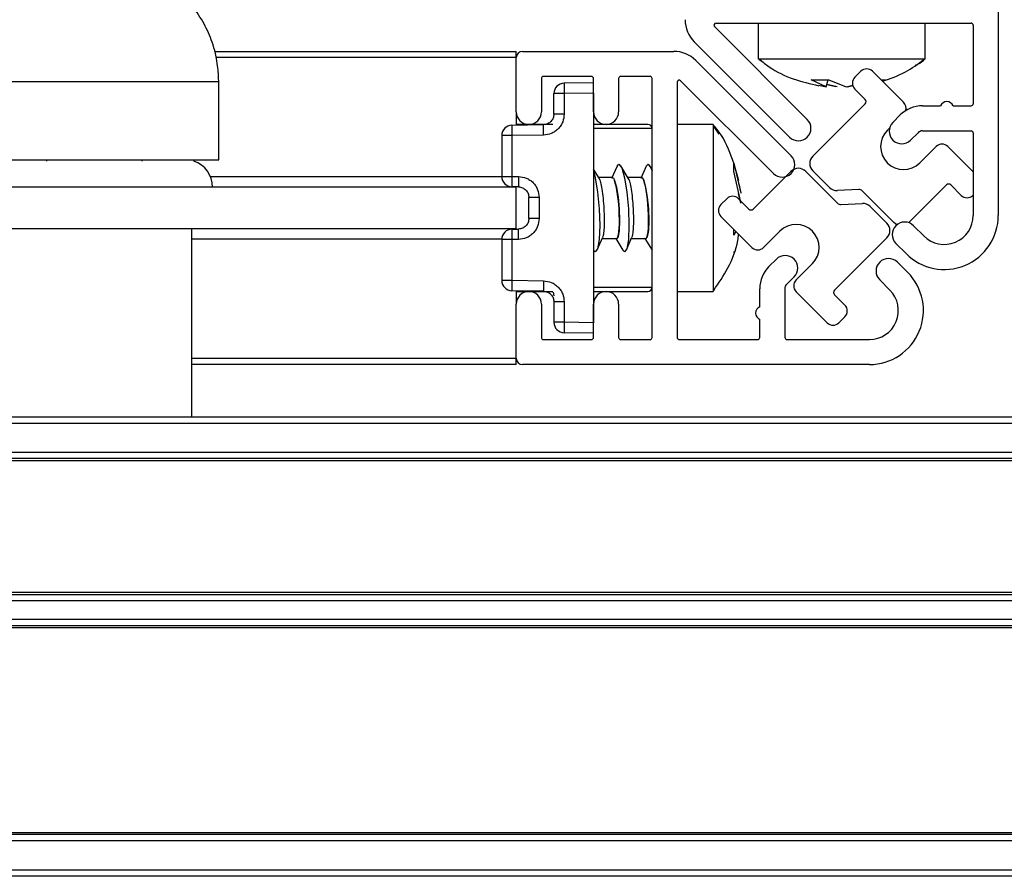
# Model space of a CAD drawing. Header units: millimetres. Extents: x 5660.967 to 5661.687, y 5268.583 to 5269.483.
# Tile 4 of 10: x 5661.615 to 5661.662, y 5268.584 to 5268.625. Entities that reach past the tile are written whole.
import ezdxf

# ---------------------------------------------------------------- set-up
doc = ezdxf.new("R2010")
doc.units = ezdxf.units.MM
doc.layers.add('SANINDUSA', color=3, linetype='Continuous')

msp = doc.modelspace()

# ---------------------------------------------------------------- linework, layer by layer
at = {"layer": 'SANINDUSA'}
for p, q in [((5661.661484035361, 5268.632112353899), (5661.661484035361, 5268.615500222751)), ((5661.652335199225, 5268.620098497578), (5661.647892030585, 5268.624541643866)), ((5661.647962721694, 5268.624712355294), (5661.660184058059, 5268.624712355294)), ((5661.649984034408, 5268.624712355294), (5661.649984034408, 5268.62298887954)), ((5661.65798405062, 5268.62298887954), (5661.65798405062, 5268.624712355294)), ((5661.660284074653, 5268.624612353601), (5661.660284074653, 5268.620849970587)), ((5661.646923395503, 5268.623813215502), (5661.651486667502, 5268.61924996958)), ((5661.623957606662, 5268.623358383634), (5661.638397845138, 5268.623358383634)), ((5661.638397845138, 5268.623058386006), (5661.624011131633, 5268.623058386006)), ((5661.638397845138, 5268.623058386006), (5661.638397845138, 5268.623358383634)), ((5661.638397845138, 5268.620458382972), (5661.638397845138, 5268.623058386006)), ((5661.638697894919, 5268.623358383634), (5661.645936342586, 5268.623358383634)), ((5661.65204498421, 5268.62298887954), (5661.649984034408, 5268.62298887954)), ((5661.65798405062, 5268.62298887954), (5661.65204498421, 5268.62298887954)), ((5661.646997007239, 5268.622919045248), (5661.651560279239, 5268.618355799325)), ((5661.65002396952, 5268.622969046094), (5661.650204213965, 5268.622855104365)), ((5661.639597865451, 5268.622058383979), (5661.639597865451, 5268.620458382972)), ((5661.641997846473, 5268.622158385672), (5661.639697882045, 5268.622158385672)), ((5661.642097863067, 5268.620458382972), (5661.642097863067, 5268.622058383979)), ((5661.64329788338, 5268.622058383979), (5661.64329788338, 5268.620458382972)), ((5661.64479789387, 5268.622158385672), (5661.643397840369, 5268.622158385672)), ((5661.64489785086, 5268.609658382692), (5661.64489785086, 5268.622058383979)), ((5661.654613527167, 5268.622120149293), (5661.654896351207, 5268.622402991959)), ((5661.656946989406, 5268.620918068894), (5661.65546205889, 5268.622402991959)), ((5661.612647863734, 5268.621908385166), (5661.615250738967, 5268.621908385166)), ((5661.615250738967, 5268.621908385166), (5661.624147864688, 5268.621908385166)), ((5661.624147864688, 5268.618158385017), (5661.624147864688, 5268.621908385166)), ((5661.642097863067, 5268.621858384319), (5661.640689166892, 5268.621833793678)), ((5661.646097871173, 5268.621879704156), (5661.646097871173, 5268.609658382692)), ((5661.650711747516, 5268.617507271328), (5661.646268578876, 5268.621950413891)), ((5661.6525273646, 5268.621991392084), (5661.653372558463, 5268.621991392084)), ((5661.6532472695, 5268.621657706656), (5661.6525273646, 5268.621991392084)), ((5661.652895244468, 5268.621743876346), (5661.6532472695, 5268.621657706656)), ((5661.6532472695, 5268.621657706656), (5661.653327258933, 5268.621991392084)), ((5661.653709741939, 5268.621657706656), (5661.653270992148, 5268.621756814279)), ((5661.653772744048, 5268.621657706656), (5661.653275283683, 5268.621774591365)), ((5661.653372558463, 5268.621991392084), (5661.65419534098, 5268.621657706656)), ((5661.65419534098, 5268.621657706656), (5661.654517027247, 5268.621733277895)), ((5661.654258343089, 5268.621657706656), (5661.654520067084, 5268.621716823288)), ((5661.655873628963, 5268.621991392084), (5661.656084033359, 5268.621991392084)), ((5661.640689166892, 5268.621333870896), (5661.640197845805, 5268.621333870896)), ((5661.640197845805, 5268.620349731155), (5661.640197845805, 5268.621333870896)), ((5661.642097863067, 5268.621358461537), (5661.640689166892, 5268.621333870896)), ((5661.640689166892, 5268.621333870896), (5661.640689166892, 5268.620349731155)), ((5661.642097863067, 5268.621358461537), (5661.642097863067, 5268.61035830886)), ((5661.654613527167, 5268.621554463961), (5661.655108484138, 5268.621059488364)), ((5661.652598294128, 5268.61833712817), (5661.655108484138, 5268.620847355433)), ((5661.65785059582, 5268.620749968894), (5661.65871730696, 5268.620749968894)), ((5661.659317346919, 5268.620749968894), (5661.660184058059, 5268.620749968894)), ((5661.638397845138, 5268.620458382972), (5661.638397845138, 5268.619826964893)), ((5661.656436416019, 5268.619957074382), (5661.656789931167, 5268.620310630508)), ((5661.638189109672, 5268.619823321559), (5661.639706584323, 5268.619849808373)), ((5661.640151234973, 5268.619858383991), (5661.638397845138, 5268.619858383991)), ((5661.644697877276, 5268.619858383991), (5661.642097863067, 5268.619858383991)), ((5661.647821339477, 5268.619858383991), (5661.646097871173, 5268.619858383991)), ((5661.647821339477, 5268.619858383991), (5661.647821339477, 5268.611858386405)), ((5661.648109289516, 5268.619396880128), (5661.647842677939, 5268.61979509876)), ((5661.656280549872, 5268.619685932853), (5661.656169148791, 5268.619574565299)), ((5661.638189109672, 5268.619323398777), (5661.637697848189, 5268.619323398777)), ((5661.637697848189, 5268.619323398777), (5661.637697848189, 5268.617372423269)), ((5661.639706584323, 5268.619349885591), (5661.638189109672, 5268.619323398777)), ((5661.638189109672, 5268.619323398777), (5661.638189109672, 5268.617372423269)), ((5661.64489785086, 5268.619658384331), (5661.642097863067, 5268.619658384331)), ((5661.65763846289, 5268.619462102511), (5661.657284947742, 5268.619108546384)), ((5661.65785059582, 5268.619549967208), (5661.660184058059, 5268.619549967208)), ((5661.660284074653, 5268.61944996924), (5661.660284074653, 5268.615500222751)), ((5661.657724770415, 5268.618018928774), (5661.65850261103, 5268.618796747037)), ((5661.660284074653, 5268.617580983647), (5661.659068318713, 5268.618796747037)), ((5661.612647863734, 5268.618158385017), (5661.624147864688, 5268.618158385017)), ((5661.615901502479, 5268.618158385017), (5661.615901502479, 5268.618091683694)), ((5661.620455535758, 5268.618158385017), (5661.620455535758, 5268.618091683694)), ((5661.622951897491, 5268.618158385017), (5661.622951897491, 5268.618091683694)), ((5661.643223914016, 5268.617865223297), (5661.642961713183, 5268.617264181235)), ((5661.643758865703, 5268.617285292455), (5661.64339861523, 5268.617877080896)), ((5661.644623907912, 5268.617865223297), (5661.644361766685, 5268.617264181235)), ((5661.64489785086, 5268.61771403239), (5661.644798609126, 5268.617877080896)), ((5661.648818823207, 5268.618003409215), (5661.649152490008, 5268.616574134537)), ((5661.648818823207, 5268.617609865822), (5661.648818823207, 5268.618003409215)), ((5661.623747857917, 5268.61735838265), (5661.637698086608, 5268.61735838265)), ((5661.637697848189, 5268.617372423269), (5661.638189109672, 5268.617372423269)), ((5661.638189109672, 5268.617372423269), (5661.63850656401, 5268.617366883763)), ((5661.642358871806, 5268.617285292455), (5661.642097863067, 5268.61771403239)), ((5661.643010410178, 5268.617318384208), (5661.642338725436, 5268.617318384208)), ((5661.644410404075, 5268.617318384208), (5661.643738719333, 5268.617318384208)), ((5661.649152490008, 5268.616132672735), (5661.648818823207, 5268.617609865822)), ((5661.651553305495, 5268.617610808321), (5661.649750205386, 5268.61580768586)), ((5661.65378842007, 5268.616082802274), (5661.652260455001, 5268.617610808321)), ((5661.652598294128, 5268.617630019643), (5661.653395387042, 5268.61683288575)), ((5661.638397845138, 5268.616858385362), (5661.338397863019, 5268.616858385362)), ((5661.63850656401, 5268.616866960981), (5661.638189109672, 5268.616872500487)), ((5661.638397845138, 5268.616868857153), (5661.638397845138, 5268.616858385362)), ((5661.638397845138, 5268.614858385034), (5661.638397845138, 5268.616858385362)), ((5661.642397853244, 5268.61720335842), (5661.642358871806, 5268.617285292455)), ((5661.64379784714, 5268.61720335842), (5661.643758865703, 5268.617285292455)), ((5661.649050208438, 5268.617013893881), (5661.649152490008, 5268.616587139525)), ((5661.657194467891, 5268.61515514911), (5661.658997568, 5268.616958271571)), ((5661.659704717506, 5268.616463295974), (5661.659209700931, 5268.616958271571)), ((5661.649152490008, 5268.616095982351), (5661.649047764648, 5268.616549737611)), ((5661.654807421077, 5268.61674145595), (5661.653775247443, 5268.616687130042)), ((5661.654959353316, 5268.616683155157), (5661.65648737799, 5268.61515514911)), ((5661.660284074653, 5268.616476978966), (5661.660270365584, 5268.616463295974)), ((5661.638997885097, 5268.615349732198), (5661.638997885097, 5268.616367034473)), ((5661.639489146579, 5268.616367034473), (5661.639489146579, 5268.615349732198)), ((5661.648194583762, 5268.616019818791), (5661.648477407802, 5268.616302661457)), ((5661.649043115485, 5268.616302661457), (5661.649538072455, 5268.61580768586)), ((5661.653940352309, 5268.616024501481), (5661.654972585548, 5268.616078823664)), ((5661.656149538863, 5268.615135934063), (5661.655352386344, 5268.615933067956)), ((5661.648194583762, 5268.615454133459), (5661.649679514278, 5268.613969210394)), ((5661.657426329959, 5268.615007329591), (5661.657914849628, 5268.614518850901)), ((5661.638397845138, 5268.614858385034), (5661.338397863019, 5268.614858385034)), ((5661.622847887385, 5268.605854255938), (5661.622847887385, 5268.614858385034)), ((5661.638189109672, 5268.614844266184), (5661.63850656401, 5268.614849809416)), ((5661.638397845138, 5268.614858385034), (5661.638397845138, 5268.614847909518)), ((5661.648818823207, 5268.614548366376), (5661.648818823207, 5268.614829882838)), ((5661.648920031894, 5268.6147286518), (5661.648818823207, 5268.614548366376)), ((5661.651023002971, 5268.614747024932), (5661.650245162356, 5268.613969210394)), ((5661.637698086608, 5268.614358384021), (5661.622847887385, 5268.614358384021)), ((5661.638189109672, 5268.614344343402), (5661.637697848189, 5268.614344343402)), ((5661.637697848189, 5268.614344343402), (5661.637697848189, 5268.61239337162)), ((5661.63850656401, 5268.614349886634), (5661.638189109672, 5268.614344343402)), ((5661.638189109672, 5268.614344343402), (5661.638189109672, 5268.61239337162)), ((5661.642271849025, 5268.6138515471), (5661.642533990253, 5268.614452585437)), ((5661.642510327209, 5268.614398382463), (5661.64319214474, 5268.614398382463)), ((5661.643157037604, 5268.614398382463), (5661.643497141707, 5268.613839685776)), ((5661.643671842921, 5268.6138515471), (5661.643933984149, 5268.614452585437)), ((5661.64391038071, 5268.614398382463), (5661.644592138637, 5268.614398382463)), ((5661.644557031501, 5268.614398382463), (5661.644897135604, 5268.613839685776)), ((5661.656149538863, 5268.614428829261), (5661.653639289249, 5268.611918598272)), ((5661.656577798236, 5268.614158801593), (5661.657066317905, 5268.613670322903)), ((5661.648818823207, 5268.613781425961), (5661.648818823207, 5268.613713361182)), ((5661.650499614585, 5268.613052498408), (5661.650853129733, 5268.613406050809)), ((5661.651800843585, 5268.612413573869), (5661.652578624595, 5268.613191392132)), ((5661.656651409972, 5268.613264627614), (5661.657139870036, 5268.612776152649)), ((5661.637697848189, 5268.61239337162), (5661.638189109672, 5268.61239337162)), ((5661.638189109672, 5268.61239337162), (5661.639706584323, 5268.612366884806)), ((5661.651701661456, 5268.612557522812), (5661.651348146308, 5268.612203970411)), ((5661.656291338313, 5268.611927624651), (5661.655802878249, 5268.612416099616)), ((5661.639706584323, 5268.611866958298), (5661.638189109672, 5268.611893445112)), ((5661.638397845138, 5268.611889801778), (5661.638397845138, 5268.611258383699)), ((5661.638397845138, 5268.61185838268), (5661.640151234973, 5268.61185838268)), ((5661.640157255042, 5268.611833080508), (5661.640197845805, 5268.61164491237)), ((5661.642097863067, 5268.612058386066), (5661.64489785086, 5268.612058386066)), ((5661.642097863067, 5268.61185838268), (5661.644697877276, 5268.61185838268)), ((5661.646097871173, 5268.61185838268), (5661.647821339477, 5268.61185838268)), ((5661.650060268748, 5268.611125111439), (5661.650060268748, 5268.61199183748)), ((5661.651260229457, 5268.61199183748), (5661.651260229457, 5268.609658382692)), ((5661.651800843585, 5268.611847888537), (5661.653285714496, 5268.610362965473)), ((5661.654134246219, 5268.61121149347), (5661.653639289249, 5268.611706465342)), ((5661.638397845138, 5268.608658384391), (5661.638397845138, 5268.611258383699)), ((5661.639597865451, 5268.611258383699), (5661.639597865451, 5268.609658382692)), ((5661.640197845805, 5268.611367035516), (5661.640197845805, 5268.610382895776)), ((5661.640689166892, 5268.611367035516), (5661.640689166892, 5268.610382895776)), ((5661.642097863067, 5268.609658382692), (5661.642097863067, 5268.611258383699)), ((5661.64329788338, 5268.611258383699), (5661.64329788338, 5268.609658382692)), ((5661.640689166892, 5268.610382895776), (5661.640197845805, 5268.610382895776)), ((5661.642097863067, 5268.61035830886), (5661.640689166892, 5268.610382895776)), ((5661.650060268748, 5268.609658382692), (5661.650060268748, 5268.610525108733)), ((5661.654134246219, 5268.610645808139), (5661.653851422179, 5268.610362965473)), ((5661.642097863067, 5268.609858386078), (5661.640689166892, 5268.609882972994)), ((5661.639697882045, 5268.609558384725), (5661.641997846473, 5268.609558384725)), ((5661.643397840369, 5268.609558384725), (5661.64479789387, 5268.609558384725)), ((5661.646197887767, 5268.609558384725), (5661.649960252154, 5268.609558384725)), ((5661.651360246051, 5268.609558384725), (5661.655310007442, 5268.609558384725)), ((5661.622847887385, 5268.608658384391), (5661.638397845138, 5268.608658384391)), ((5661.638397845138, 5268.608358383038), (5661.622847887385, 5268.608358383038)), ((5661.638397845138, 5268.608358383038), (5661.638397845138, 5268.608658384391)), ((5661.655310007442, 5268.608358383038), (5661.638697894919, 5268.608358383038)), ((5661.013033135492, 5268.605854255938), (5661.663033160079, 5268.605854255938)), ((5661.013033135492, 5268.605554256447), (5661.663033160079, 5268.605554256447)), ((5661.663033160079, 5268.604154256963), (5661.013033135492, 5268.604154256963)), ((5661.663033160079, 5268.60385425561), (5661.013033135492, 5268.60385425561)), ((5661.663033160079, 5268.60375425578), (5661.013033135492, 5268.60375425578)), ((5661.013033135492, 5268.597454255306), (5661.663033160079, 5268.597454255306)), ((5661.013033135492, 5268.597354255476), (5661.663033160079, 5268.597354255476)), ((5661.013033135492, 5268.597054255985), (5661.663033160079, 5268.597054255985)), ((5661.663033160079, 5268.596154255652), (5661.013033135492, 5268.596154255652)), ((5661.663033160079, 5268.595854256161), (5661.013033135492, 5268.595854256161)), ((5661.663033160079, 5268.595754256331), (5661.013033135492, 5268.595754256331)), ((5661.013033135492, 5268.585954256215), (5661.663033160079, 5268.585954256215)), ((5661.663033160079, 5268.585854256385), (5661.013033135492, 5268.585854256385)), ((5661.663033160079, 5268.585554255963), (5661.013033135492, 5268.585554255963)), ((5661.663033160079, 5268.584154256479), (5661.013033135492, 5268.584154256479)), ((5661.663033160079, 5268.583854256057), (5661.013033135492, 5268.583854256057))]:
    msp.add_line(p, q, dxfattribs=at)
at = {"layer": 'SANINDUSA', "flags": 128}
for points in [[(5661.643223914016, 5268.617865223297), (5661.643315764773, 5268.617953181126), (5661.643447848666, 5268.617776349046), (5661.643579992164, 5268.617307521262), (5661.643691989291, 5268.616618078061), (5661.643766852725, 5268.615812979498), (5661.643793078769, 5268.615014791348), (5661.643766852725, 5268.614345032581), (5661.643691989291, 5268.613905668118), (5661.643579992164, 5268.613763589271), (5661.643497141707, 5268.613839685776)], [(5661.644623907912, 5268.617865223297), (5661.64471575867, 5268.617953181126), (5661.644847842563, 5268.617776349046), (5661.64489785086, 5268.617633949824)], [(5661.642097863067, 5268.617633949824), (5661.642179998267, 5268.617307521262), (5661.642291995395, 5268.616618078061), (5661.642366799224, 5268.615812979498), (5661.642393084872, 5268.615014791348), (5661.642366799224, 5268.614345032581), (5661.642291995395, 5268.613905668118), (5661.642179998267, 5268.613763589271), (5661.642097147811, 5268.613839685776)], [(5661.643097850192, 5268.617179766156), (5661.643191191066, 5268.616857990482), (5661.643270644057, 5268.61637656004), (5661.64332393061, 5268.615810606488), (5661.643342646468, 5268.615248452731), (5661.64332393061, 5268.614777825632), (5661.643270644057, 5268.614472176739), (5661.643191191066, 5268.614379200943), (5661.643161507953, 5268.614398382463)], [(5661.644497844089, 5268.617179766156), (5661.644591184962, 5268.616857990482), (5661.644670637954, 5268.61637656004), (5661.644723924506, 5268.615810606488), (5661.644742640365, 5268.615248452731), (5661.644723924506, 5268.614777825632), (5661.644670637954, 5268.614472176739), (5661.644591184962, 5268.614379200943), (5661.644561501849, 5268.614398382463)], [(5661.656631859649, 5268.615054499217), (5661.656563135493, 5268.615092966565), (5661.65648737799, 5268.61515514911)]]:
    msp.add_lwpolyline(points, dxfattribs=at)
at = {"layer": 'SANINDUSA'}
for centre, radius, start, end in [((5661.647984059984, 5268.624873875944), 0.001499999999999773, 180, 225), ((5661.647962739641, 5268.624612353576), 9.999999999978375e-05, 90, 225), ((5661.660184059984, 5268.624612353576), 9.999999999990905e-05, 0, 90), ((5661.638697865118, 5268.623058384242), 0.0003000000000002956, 90, 180), ((5661.645936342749, 5268.621858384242), 0.001500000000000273, 45, 90), ((5661.65517920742, 5268.622120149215), 0.0004000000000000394, 45, 135), ((5661.639697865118, 5268.622058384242), 0.0001000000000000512, 90, 180), ((5661.641997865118, 5268.622058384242), 0.0001000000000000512, 0, 90), ((5661.643397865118, 5268.622058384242), 0.0001000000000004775, 90, 180), ((5661.644797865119, 5268.622058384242), 0.0001000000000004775, 0, 90), ((5661.654896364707, 5268.621837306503), 0.0003999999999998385, 135, 225), ((5661.640697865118, 5268.621333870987), 0.0005000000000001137, 91.0000000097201, 180), ((5661.647822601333, 5268.621583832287), 0.007137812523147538, 177.9931300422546, 182.0068699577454), ((5661.646197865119, 5268.621879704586), 0.0001000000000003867, 45, 180), ((5661.655002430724, 5268.620953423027), 0.0001499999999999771, 315, 45), ((5661.657850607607, 5268.61924996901), 0.001499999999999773, 90, 135), ((5661.65666413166, 5268.620635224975), 0.0004000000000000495, 342.6342911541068, 45), ((5661.659017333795, 5268.620624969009), 0.0003250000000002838, 22.61986497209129, 157.3801350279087), ((5661.660184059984, 5268.620849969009), 9.999999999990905e-05, 270, 0), ((5661.638997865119, 5268.620458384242), 0.0006000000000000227, 180, 0), ((5661.642697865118, 5268.620458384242), 0.0006000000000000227, 180, 0), ((5661.638197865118, 5268.619323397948), 0.0005000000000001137, 91.0000000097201, 180), ((5661.645470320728, 5268.619573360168), 0.007285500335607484, 178.0338283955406, 181.9661716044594), ((5661.644697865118, 5268.619658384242), 0.0002000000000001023, 0, 90), ((5661.651910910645, 5268.619674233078), 0.0005999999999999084, 225, 45), ((5661.656860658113, 5268.619532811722), 0.0006000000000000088, 135, 315), ((5661.656946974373, 5268.618796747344), 0.001100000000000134, 135, 315), ((5661.657850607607, 5268.61924996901), 0.0003000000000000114, 90, 135), ((5661.660184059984, 5268.619449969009), 0.0001000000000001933, 0, 90), ((5661.658785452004, 5268.618513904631), 0.0004000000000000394, 45, 135), ((5661.651135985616, 5268.617931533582), 0.0006000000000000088, 225, 45), ((5661.652951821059, 5268.617983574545), 0.0004999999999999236, 135, 225), ((5661.622547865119, 5268.616858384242), 0.001300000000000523, 0, 71.89307865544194), ((5661.638197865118, 5268.617372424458), 0.0005000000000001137, 180, 268.9999999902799), ((5661.645470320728, 5268.617122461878), 0.007285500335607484, 178.0338283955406, 181.9661716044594), ((5661.651906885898, 5268.617257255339), 0.0004999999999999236, 45, 135), ((5661.659103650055, 5268.616852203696), 0.0001500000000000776, 45, 135), ((5661.648760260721, 5268.616019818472), 0.000399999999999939, 45, 135), ((5661.653748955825, 5268.617186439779), 0.0005000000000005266, 225, 273.0127874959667), ((5661.654817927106, 5268.616541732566), 0.0002000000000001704, 45, 93.01278749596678), ((5661.659987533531, 5268.616746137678), 0.0004000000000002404, 225, 315), ((5661.648477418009, 5268.615736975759), 0.0004000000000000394, 135, 225), ((5661.653929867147, 5268.616224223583), 0.0002000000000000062, 225, 273.0127874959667), ((5661.654998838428, 5268.615579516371), 0.0004999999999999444, 45, 93.01278749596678), ((5661.649644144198, 5268.615913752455), 0.0001500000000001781, 225, 315), ((5661.658896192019, 5268.615500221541), 0.002587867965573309, 225, 0), ((5661.658896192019, 5268.615500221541), 0.001387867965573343, 225, 0), ((5661.65180081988, 5268.613969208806), 0.001100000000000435, 315, 135), ((5661.655795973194, 5268.614782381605), 0.0005000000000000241, 315, 45), ((5661.657002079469, 5268.614583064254), 0.0005999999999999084, 45, 225), ((5661.638197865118, 5268.614344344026), 0.0005000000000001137, 91.0000000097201, 180), ((5661.645470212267, 5268.614594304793), 0.00728539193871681, 178.0337990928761, 181.9662009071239), ((5661.64996234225, 5268.614252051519), 0.000399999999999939, 225, 315), ((5661.651277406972, 5268.612981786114), 0.0006000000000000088, 315, 135), ((5661.65622715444, 5268.612840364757), 0.0005999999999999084, 45, 225), ((5661.651560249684, 5268.61199183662), 0.001499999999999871, 135, 180), ((5661.655309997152, 5268.610946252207), 0.002587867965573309, 270, 45), ((5661.638197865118, 5268.612393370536), 0.0005000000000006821, 180, 268.9999999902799), ((5661.645470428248, 5268.612143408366), 0.007285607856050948, 178.0338427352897, 181.9661572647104), ((5661.651560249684, 5268.61199183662), 0.0002999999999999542, 135, 180), ((5661.652083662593, 5268.612130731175), 0.000399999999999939, 135, 225), ((5661.638997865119, 5268.611258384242), 0.0006000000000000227, 0, 180), ((5661.642697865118, 5268.611258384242), 0.0006000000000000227, 0, 180), ((5661.644697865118, 5268.612058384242), 0.0002000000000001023, 270, 0), ((5661.653745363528, 5268.611812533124), 0.0001500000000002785, 135, 225), ((5661.655309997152, 5268.610946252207), 0.001387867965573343, 270, 45), ((5661.653851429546, 5268.610928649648), 0.000399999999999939, 315, 45), ((5661.650185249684, 5268.610825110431), 0.0003250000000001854, 112.6198649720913, 247.3801350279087), ((5661.640697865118, 5268.610382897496), 0.0005000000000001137, 180, 268.9999999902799), ((5661.647822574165, 5268.610132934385), 0.007137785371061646, 177.9931223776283, 182.0068776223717), ((5661.653568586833, 5268.610645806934), 0.000399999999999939, 225, 315), ((5661.639697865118, 5268.609658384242), 0.0001000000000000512, 180, 270), ((5661.641997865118, 5268.609658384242), 9.999999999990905e-05, 270, 0), ((5661.643397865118, 5268.609658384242), 0.0001000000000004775, 180, 270), ((5661.644797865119, 5268.609658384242), 0.0001000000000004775, 270, 0), ((5661.646197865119, 5268.609658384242), 0.0001000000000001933, 180, 270), ((5661.649960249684, 5268.609658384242), 0.0001000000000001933, 270, 0), ((5661.651360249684, 5268.609658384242), 0.0001000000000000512, 180, 270), ((5661.638697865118, 5268.608658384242), 0.0003000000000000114, 180, 270)]:
    msp.add_arc(centre, radius, start, end, dxfattribs=at)
for centre, major_axis, ratio, start_param, end_param in [((5661.643093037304, 5268.615858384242), (-0.00010143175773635, 0.001459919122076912), 0.1515048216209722, 3.131066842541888, 5.833374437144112), ((5661.644493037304, 5268.615858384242), (-0.0001014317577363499, 0.00145991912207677), 0.1515048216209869, 3.131066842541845, 5.833374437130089)]:
    msp.add_ellipse(centre, major_axis=major_axis, ratio=ratio, start_param=start_param, end_param=end_param, dxfattribs=at)
for points, knots in [([(5661.624147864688, 5268.621908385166), (5661.624118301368, 5268.622362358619), (5661.624076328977, 5268.623006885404), (5661.623797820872, 5268.623928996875), (5661.623454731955, 5268.624705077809), (5661.622881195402, 5268.625560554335), (5661.622107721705, 5268.626351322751), (5661.621129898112, 5268.627016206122), (5661.619977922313, 5268.627485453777), (5661.618698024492, 5268.627700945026), (5661.61735040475, 5268.627617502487), (5661.616065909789, 5268.62722073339), (5661.614934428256, 5268.626556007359), (5661.614024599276, 5268.625707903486), (5661.613388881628, 5268.624796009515), (5661.612992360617, 5268.623923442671), (5661.612712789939, 5268.622992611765), (5661.612672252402, 5268.622315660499), (5661.612647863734, 5268.621908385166)], [0, 0, 0, 0, 0.07530038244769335, 0.1069073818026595, 0.1597445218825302, 0.2159164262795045, 0.2773278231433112, 0.3426554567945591, 0.4112578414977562, 0.4826788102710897, 0.556780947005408, 0.6338803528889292, 0.7041227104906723, 0.7733600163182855, 0.8392189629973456, 0.887621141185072, 0.9323893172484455, 1, 1, 1, 1]), ([(5661.650047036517, 5268.622977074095), (5661.650196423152, 5268.622855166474), (5661.65068042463, 5268.622460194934), (5661.651639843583, 5268.62199788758), (5661.65247395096, 5268.621807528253), (5661.652887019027, 5268.621713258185)], [0, 0, 0, 0, 0.183909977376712, 0.5958545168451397, 1, 1, 1, 1]), ([(5661.655936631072, 5268.621928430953), (5661.65631332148, 5268.622057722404), (5661.657027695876, 5268.622302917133), (5661.657632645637, 5268.622754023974), (5661.65791860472, 5268.62296726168)], [0, 0, 0, 0, 0.5273011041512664, 1, 1, 1, 1]), ([(5661.657524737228, 5268.622702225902), (5661.6576570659, 5268.622763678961), (5661.657806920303, 5268.622833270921), (5661.657923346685, 5268.62294710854), (5661.657936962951, 5268.622960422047)], [0, 0, 0, 0, 0.8830482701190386, 1, 1, 1, 1]), ([(5661.640689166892, 5268.620349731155), (5661.640675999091, 5268.620225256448), (5661.640655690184, 5268.620033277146), (5661.640533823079, 5268.619802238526), (5661.640407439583, 5268.619644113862), (5661.640251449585, 5268.619514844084), (5661.640022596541, 5268.619388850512), (5661.639830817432, 5268.619365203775), (5661.639706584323, 5268.619349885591)], [0, 0, 0, 0, 0.2396670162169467, 0.369642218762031, 0.4999637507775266, 0.6299601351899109, 0.7602908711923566, 1, 1, 1, 1]), ([(5661.640197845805, 5268.620349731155), (5661.640191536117, 5268.620286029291), (5661.640178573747, 5268.62015516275), (5661.640096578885, 5268.620052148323), (5661.640054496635, 5268.619999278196)], [0, 0, 0, 0, 0.4867696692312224, 1, 1, 1, 1]), ([(5661.640341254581, 5268.620349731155), (5661.640319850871, 5268.620349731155), (5661.640277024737, 5268.620349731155), (5661.640232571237, 5268.620349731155), (5661.640203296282, 5268.620349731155), (5661.640199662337, 5268.620349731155), (5661.640197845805, 5268.620349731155)], [0, 0, 0, 0, 0.2498983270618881, 0.5000151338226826, 0.75006819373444, 0.9999999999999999, 0.9999999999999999, 0.9999999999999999, 0.9999999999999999]), ([(5661.640689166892, 5268.620349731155), (5661.640656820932, 5268.620349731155), (5661.640592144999, 5268.620349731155), (5661.640499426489, 5268.620349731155), (5661.640413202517, 5268.620349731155), (5661.640365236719, 5268.620349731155), (5661.640341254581, 5268.620349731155)], [0, 0, 0, 0, 0.2500530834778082, 0.4999825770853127, 0.7499992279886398, 1, 1, 1, 1]), ([(5661.639703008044, 5268.619703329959), (5661.639703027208, 5268.619725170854), (5661.639703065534, 5268.619768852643), (5661.639703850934, 5268.619814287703), (5661.639704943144, 5268.619844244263), (5661.639706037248, 5268.619847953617), (5661.639706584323, 5268.619849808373)], [0, 0, 0, 0, 0.2500119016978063, 0.500023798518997, 0.7500012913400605, 1, 1, 1, 1]), ([(5661.639706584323, 5268.619349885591), (5661.639706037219, 5268.619382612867), (5661.639704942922, 5268.619448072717), (5661.639703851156, 5268.619542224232), (5661.639703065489, 5268.61962998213), (5661.639703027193, 5268.619678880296), (5661.639703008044, 5268.619703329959)], [0, 0, 0, 0, 0.2499906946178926, 0.500021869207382, 0.7500050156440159, 1, 1, 1, 1]), ([(5661.640054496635, 5268.619999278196), (5661.640030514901, 5268.619977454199), (5661.639982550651, 5268.619933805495), (5661.639896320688, 5268.619887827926), (5661.639803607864, 5268.619856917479), (5661.639738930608, 5268.619852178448), (5661.639706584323, 5268.619849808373)], [0, 0, 0, 0, 0.249999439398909, 0.5000070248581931, 0.7499443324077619, 0.9999999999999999, 0.9999999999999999, 0.9999999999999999, 0.9999999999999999]), ([(5661.649062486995, 5268.61716255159), (5661.64893448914, 5268.617615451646), (5661.648674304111, 5268.618536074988), (5661.648210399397, 5268.619436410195), (5661.647855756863, 5268.619805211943), (5661.647838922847, 5268.619822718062)], [0, 0, 0, 0, 0.4798018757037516, 0.9753074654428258, 1, 1, 1, 1]), ([(5661.63850656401, 5268.617366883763), (5661.638506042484, 5268.617334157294), (5661.638504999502, 5268.617268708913), (5661.638503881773, 5268.617174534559), (5661.638503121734, 5268.617086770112), (5661.638503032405, 5268.617037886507), (5661.638502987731, 5268.617013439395)], [0, 0, 0, 0, 0.2499963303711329, 0.4999578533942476, 0.7499246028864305, 1, 1, 1, 1]), ([(5661.63850656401, 5268.617366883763), (5661.638630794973, 5268.617351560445), (5661.638822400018, 5268.617327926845), (5661.639051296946, 5268.617202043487), (5661.639207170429, 5268.617072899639), (5661.639333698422, 5268.616914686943), (5661.639455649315, 5268.616683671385), (5661.639475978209, 5268.616491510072), (5661.639489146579, 5268.616367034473)], [0, 0, 0, 0, 0.2397082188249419, 0.3697089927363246, 0.5000358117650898, 0.6300074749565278, 0.7603313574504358, 1, 1, 1, 1]), ([(5661.638502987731, 5268.617013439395), (5661.638503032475, 5268.616991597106), (5661.638503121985, 5268.616947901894), (5661.638503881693, 5268.616902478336), (5661.638504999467, 5268.616872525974), (5661.638506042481, 5268.616868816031), (5661.63850656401, 5268.616866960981)], [0, 0, 0, 0, 0.2499241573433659, 0.4999699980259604, 0.7499741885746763, 1, 1, 1, 1]), ([(5661.63850656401, 5268.616866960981), (5661.638538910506, 5268.616864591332), (5661.638603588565, 5268.616859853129), (5661.638696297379, 5268.6168289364), (5661.638782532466, 5268.616782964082), (5661.638830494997, 5268.616739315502), (5661.638854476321, 5268.616717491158)], [0, 0, 0, 0, 0.2500572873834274, 0.499999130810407, 0.7499989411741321, 0.9999999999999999, 0.9999999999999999, 0.9999999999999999, 0.9999999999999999]), ([(5661.642397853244, 5268.61720335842), (5661.642421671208, 5268.61712375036), (5661.642469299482, 5268.616964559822), (5661.642531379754, 5268.616557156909), (5661.642578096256, 5268.616081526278), (5661.642601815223, 5268.615631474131), (5661.642608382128, 5268.615233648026), (5661.642600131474, 5268.614883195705), (5661.64257486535, 5268.61458491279), (5661.642543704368, 5268.61449553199), (5661.642529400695, 5268.614454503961)], [0, 0, 0, 0, 0.1375539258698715, 0.2750636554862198, 0.4116720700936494, 0.5470192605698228, 0.6393507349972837, 0.7527705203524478, 0.8865154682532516, 1, 1, 1, 1]), ([(5661.643010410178, 5268.617298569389), (5661.643018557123, 5268.617303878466), (5661.64304490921, 5268.617321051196), (5661.643076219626, 5268.617237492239), (5661.643097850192, 5268.617179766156)], [0, 0, 0, 0, 0.3091574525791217, 0.9999999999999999, 0.9999999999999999, 0.9999999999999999, 0.9999999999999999]), ([(5661.64379784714, 5268.61720335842), (5661.643821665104, 5268.61712375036), (5661.643869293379, 5268.616964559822), (5661.64393137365, 5268.616557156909), (5661.643978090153, 5268.616081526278), (5661.64400180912, 5268.615631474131), (5661.644008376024, 5268.615233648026), (5661.64400012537, 5268.614883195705), (5661.643974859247, 5268.61458491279), (5661.643943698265, 5268.61449553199), (5661.643929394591, 5268.614454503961)], [0, 0, 0, 0, 0.1375539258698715, 0.2750636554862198, 0.4116720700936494, 0.5470192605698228, 0.6393507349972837, 0.7527705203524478, 0.8865154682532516, 1, 1, 1, 1]), ([(5661.644410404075, 5268.617298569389), (5661.644418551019, 5268.617303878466), (5661.644444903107, 5268.617321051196), (5661.644476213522, 5268.617237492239), (5661.644497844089, 5268.617179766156)], [0, 0, 0, 0, 0.3091574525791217, 0.9999999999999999, 0.9999999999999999, 0.9999999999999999, 0.9999999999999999]), ([(5661.638854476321, 5268.616717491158), (5661.638896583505, 5268.616664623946), (5661.638978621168, 5268.616561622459), (5661.638991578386, 5268.616430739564), (5661.638997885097, 5268.616367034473)], [0, 0, 0, 0, 0.5132664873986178, 1, 1, 1, 1]), ([(5661.639141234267, 5268.616367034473), (5661.639119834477, 5268.616367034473), (5661.639077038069, 5268.616367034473), (5661.639032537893, 5268.616367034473), (5661.639003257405, 5268.616367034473), (5661.638999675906, 5268.616367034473), (5661.638997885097, 5268.616367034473)], [0, 0, 0, 0, 0.2499874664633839, 0.4999378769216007, 0.7499605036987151, 1, 1, 1, 1]), ([(5661.639489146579, 5268.616367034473), (5661.639456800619, 5268.616367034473), (5661.639392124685, 5268.616367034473), (5661.639299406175, 5268.616367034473), (5661.639213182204, 5268.616367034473), (5661.639165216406, 5268.616367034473), (5661.639141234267, 5268.616367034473)], [0, 0, 0, 0, 0.2500530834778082, 0.4999825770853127, 0.7499992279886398, 1, 1, 1, 1]), ([(5661.639489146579, 5268.615349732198), (5661.639475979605, 5268.615225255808), (5661.639455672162, 5268.615033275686), (5661.639333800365, 5268.614802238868), (5661.639207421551, 5268.614644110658), (5661.639051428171, 5268.614514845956), (5661.638822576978, 5268.614388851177), (5661.638630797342, 5268.61436520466), (5661.63850656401, 5268.614349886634)], [0, 0, 0, 0, 0.2396692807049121, 0.3696422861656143, 0.4999656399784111, 0.6299609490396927, 0.760291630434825, 1, 1, 1, 1]), ([(5661.638854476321, 5268.614999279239), (5661.638830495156, 5268.61497745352), (5661.638782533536, 5268.61493380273), (5661.638696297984, 5268.614887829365), (5661.638603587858, 5268.614856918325), (5661.638538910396, 5268.614852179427), (5661.63850656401, 5268.614849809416)], [0, 0, 0, 0, 0.2500064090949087, 0.5000054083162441, 0.7499435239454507, 1, 1, 1, 1]), ([(5661.638997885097, 5268.615349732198), (5661.638991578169, 5268.615286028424), (5661.638978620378, 5268.615155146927), (5661.6388965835, 5268.615052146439), (5661.638854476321, 5268.614999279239)], [0, 0, 0, 0, 0.4867286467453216, 1, 1, 1, 1]), ([(5661.639141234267, 5268.615349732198), (5661.639119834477, 5268.615349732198), (5661.639077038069, 5268.615349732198), (5661.639032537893, 5268.615349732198), (5661.639003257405, 5268.615349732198), (5661.638999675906, 5268.615349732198), (5661.638997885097, 5268.615349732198)], [0, 0, 0, 0, 0.2499874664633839, 0.4999378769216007, 0.7499605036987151, 1, 1, 1, 1]), ([(5661.639489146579, 5268.615349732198), (5661.639456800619, 5268.615349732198), (5661.639392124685, 5268.615349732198), (5661.639299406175, 5268.615349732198), (5661.639213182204, 5268.615349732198), (5661.639165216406, 5268.615349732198), (5661.639141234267, 5268.615349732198)], [0, 0, 0, 0, 0.2500530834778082, 0.4999825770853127, 0.7499992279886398, 1, 1, 1, 1]), ([(5661.638502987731, 5268.614703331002), (5661.638503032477, 5268.614725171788), (5661.638503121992, 5268.614768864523), (5661.638503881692, 5268.614814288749), (5661.638504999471, 5268.614844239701), (5661.638506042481, 5268.614847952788), (5661.63850656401, 5268.614849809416)], [0, 0, 0, 0, 0.2499193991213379, 0.4999665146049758, 0.7499719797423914, 1, 1, 1, 1]), ([(5661.63850656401, 5268.614349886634), (5661.63850604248, 5268.614382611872), (5661.638504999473, 5268.61444805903), (5661.638503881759, 5268.614542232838), (5661.638503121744, 5268.614629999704), (5661.638503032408, 5268.614678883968), (5661.638502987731, 5268.614703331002)], [0, 0, 0, 0, 0.2499871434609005, 0.4999489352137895, 0.7499243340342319, 1, 1, 1, 1]), ([(5661.64785102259, 5268.611913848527), (5661.648088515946, 5268.612262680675), (5661.648588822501, 5268.612997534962), (5661.648970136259, 5268.61393327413), (5661.649035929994, 5268.614494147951), (5661.649047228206, 5268.614590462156)], [0, 0, 0, 0, 0.428074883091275, 0.9017880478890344, 1, 1, 1, 1]), ([(5661.639706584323, 5268.612366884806), (5661.639706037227, 5268.612334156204), (5661.639704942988, 5268.612268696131), (5661.639703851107, 5268.612174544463), (5661.639703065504, 5268.612086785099), (5661.639703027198, 5268.612037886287), (5661.639703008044, 5268.612013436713)], [0, 0, 0, 0, 0.249997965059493, 0.5000178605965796, 0.7500072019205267, 1, 1, 1, 1]), ([(5661.639706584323, 5268.612366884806), (5661.639830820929, 5268.612351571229), (5661.640022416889, 5268.612327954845), (5661.64025127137, 5268.612202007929), (5661.640407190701, 5268.612072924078), (5661.640533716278, 5268.611914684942), (5661.640655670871, 5268.611683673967), (5661.64067599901, 5268.61149151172), (5661.640689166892, 5268.611367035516)], [0, 0, 0, 0, 0.2397098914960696, 0.3696772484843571, 0.5000336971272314, 0.6300059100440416, 0.7603303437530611, 0.9999999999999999, 0.9999999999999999, 0.9999999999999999, 0.9999999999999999]), ([(5661.639703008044, 5268.612013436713), (5661.639703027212, 5268.611991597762), (5661.639703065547, 5268.611947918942), (5661.639703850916, 5268.611902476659), (5661.639704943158, 5268.611872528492), (5661.63970603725, 5268.611868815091), (5661.639706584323, 5268.611866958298)], [0, 0, 0, 0, 0.2500067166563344, 0.5000239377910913, 0.7499995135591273, 1, 1, 1, 1]), ([(5661.639706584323, 5268.611866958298), (5661.639738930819, 5268.611864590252), (5661.639803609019, 5268.611859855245), (5661.63989631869, 5268.611828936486), (5661.639982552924, 5268.611782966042), (5661.640030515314, 5268.611739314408), (5661.640054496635, 5268.611717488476)], [0, 0, 0, 0, 0.2500537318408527, 0.499993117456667, 0.74999523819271, 1, 1, 1, 1]), ([(5661.640054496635, 5268.611717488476), (5661.640096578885, 5268.611664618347), (5661.640178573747, 5268.611561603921), (5661.640191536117, 5268.611430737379), (5661.640197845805, 5268.611367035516)], [0, 0, 0, 0, 0.5132303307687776, 1, 1, 1, 1]), ([(5661.640341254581, 5268.611367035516), (5661.640319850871, 5268.611367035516), (5661.640277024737, 5268.611367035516), (5661.640232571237, 5268.611367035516), (5661.640203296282, 5268.611367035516), (5661.640199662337, 5268.611367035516), (5661.640197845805, 5268.611367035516)], [0, 0, 0, 0, 0.2498983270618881, 0.5000151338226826, 0.75006819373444, 0.9999999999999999, 0.9999999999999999, 0.9999999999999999, 0.9999999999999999]), ([(5661.640689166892, 5268.611367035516), (5661.640656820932, 5268.611367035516), (5661.640592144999, 5268.611367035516), (5661.640499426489, 5268.611367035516), (5661.640413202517, 5268.611367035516), (5661.640365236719, 5268.611367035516), (5661.640341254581, 5268.611367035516)], [0, 0, 0, 0, 0.2500530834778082, 0.4999825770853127, 0.7499992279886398, 1, 1, 1, 1])]:
    msp.add_open_spline(points, degree=3, knots=knots, dxfattribs=at)

doc.saveas('drawing.dxf')
